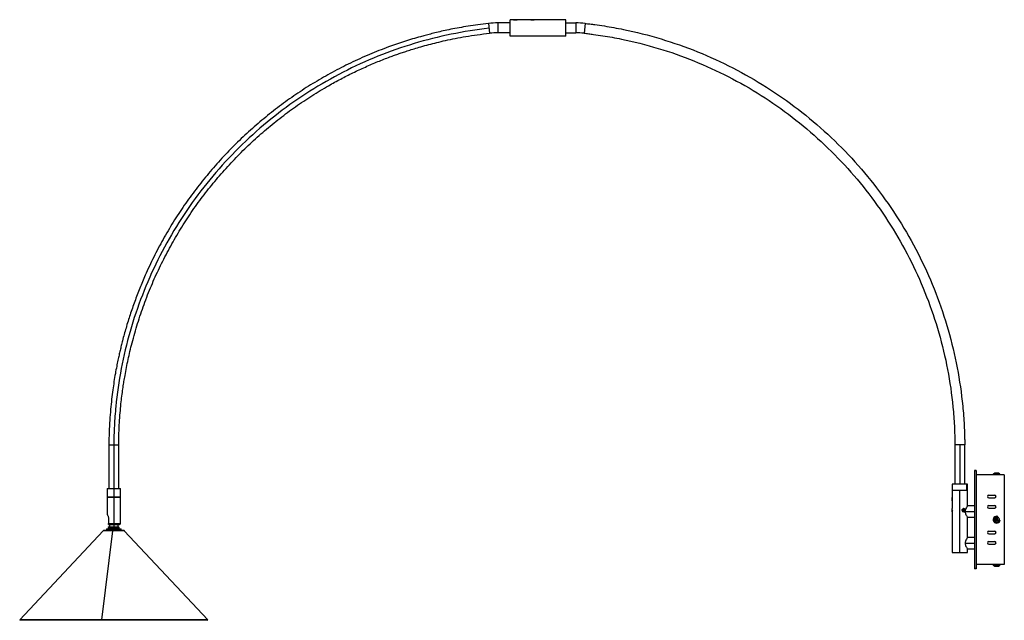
# Model space of a CAD drawing. Header units: millimetres. Extents: x -1118 to 33, y -65 to 637.
import ezdxf

# ---------------------------------------------------------------- set-up
doc = ezdxf.new("R2010")
doc.units = ezdxf.units.MM

msp = doc.modelspace()

# ---------------------------------------------------------------- linework, layer by layer
at = {"color": 7, "linetype": 'Continuous', "lineweight": 25}
for p, q in [((-479.8, 636.8), (-544.8, 636.8)), ((-544.8, 617.8), (-544.8, 636.8)), ((-537.1, 636.8), (-537, 636.8)), ((-537, 636.8), (-537, 636.8)), ((-517.1, 636.8), (-517, 636.8)), ((-517, 636.8), (-517, 636.8)), ((-479.8, 617.8), (-479.8, 636.8)), ((-570.2, 632.5), (-568.9, 621.1)), ((-559.1, 633.1), (-559.1, 621.6)), ((-544.8, 633.1), (-559.1, 633.1)), ((-479.8, 633.1), (-468.2, 633.1)), ((-468.2, 633.1), (-468.2, 621.6)), ((-457.2, 632.5), (-458.4, 621.1)), ((-544.8, 621.6), (-559.1, 621.6)), ((-479.8, 617.8), (-544.8, 617.8)), ((-479.8, 621.6), (-468.2, 621.6)), ((-1014.1, 140), (-1014.1, 89)), ((-1008.3, 140), (-1008.3, 42)), ((-1002.6, 89), (-1002.6, 140)), ((-24.8, 140), (-24.8, 94)), ((-13.3, 140), (-24.8, 140)), ((-13.3, 94), (-13.3, 140)), ((-2, 110), (-2, -5)), ((0, 110), (-2, 110)), ((0, 109.5), (-2, 109.5)), ((0, 110), (0, -5)), ((33, 105), (0, 105)), ((27.7, 106), (20.3, 106)), ((26.5, 106.8), (21.5, 106.8)), ((33, 105), (33, 0)), ((-28, 94), (-28, 78.5)), ((-10, 94), (-28, 94)), ((-11.3, 94), (-11.3, 87)), ((-10, 68.5), (-10, 94)), ((-1016.1, 89), (-1016.1, 79.1)), ((-1016.1, 89), (-1000.6, 89)), ((-1000.6, 79.1), (-1000.6, 89)), ((-28, 87), (-10, 87)), ((-19, 14), (-19, 87)), ((14.8, 81.1), (21.8, 81.1)), ((-1016.1, 79.1), (-1000.6, 79.1)), ((-1016.1, 79), (-1016.1, 58.5)), ((-1016.1, 79), (-1000.6, 79)), ((-1015.6, 79.1), (-1015.6, 79)), ((-1001, 79), (-1001, 79.1)), ((-1000.6, 48), (-1000.6, 79)), ((-28, 78.4), (-28, 65.5)), ((14.8, 78.1), (21.8, 78.1)), ((-28, 63.9), (-28, 14)), ((-27.8, 63.9), (-27.7, 63.3)), ((-16.2, 63.1), (-16.3, 63.1)), ((-16.3, 63.1), (-16.1, 63.1)), ((-15.3, 64.5), (-15.7, 63.2)), ((-15.7, 63.2), (-14.9, 62.1)), ((-14.1, 64.8), (-15.3, 64.5)), ((-15, 62.3), (-14.5, 62.4)), ((-14.9, 62.1), (-13.7, 62.4)), ((-14.1, 63.7), (-14.8, 64.6)), ((-14.5, 62.4), (-14.1, 63.7)), ((-14.5, 62.4), (-13.7, 62.4)), ((-13.3, 63.7), (-14.1, 64.8)), ((-14.1, 63.7), (-13.3, 63.7)), ((-13.7, 62.4), (-13.3, 63.7)), ((-12.8, 62), (-2, 62)), ((-2, 68.5), (-10, 68.5)), ((14.8, 69), (21.8, 69)), ((14.8, 66), (21.8, 66)), ((-1014.4, 54.4), (-1014.4, 48)), ((-1014.4, 48), (-1000.6, 48)), ((-1014.4, 47), (-1001.6, 47)), ((-1013.3, 47), (-1013.3, 44)), ((-1003.3, 44), (-1003.3, 47)), ((-10, 31.5), (-10, 55.5)), ((-10, 55.5), (-2, 55.5)), ((22, 52.8), (23.3, 52.2)), ((23.7, 53.2), (22.4, 53.7)), ((22.6, 53.1), (23.9, 52.5)), ((24, 52.6), (22.6, 53.1)), ((23.3, 52.2), (22.8, 50.9)), ((23.1, 50.2), (22.8, 49.5)), ((23.4, 51.1), (23.2, 50.7)), ((23.9, 52.5), (23.3, 52.2)), ((23.9, 52.5), (23.4, 51.1)), ((23.5, 51.1), (24, 52.5)), ((24.3, 54.5), (23.7, 53.2)), ((24, 52.6), (23.7, 53.2)), ((23.7, 50.5), (24.3, 51.9)), ((24.5, 54), (24, 52.6)), ((24, 52.5), (24.3, 51.9)), ((24, 52.5), (25.4, 51.9)), ((24.1, 52.5), (24.6, 53.9)), ((24.1, 52.5), (24.7, 52.8)), ((25.4, 52), (24.1, 52.5)), ((24.3, 51.9), (25.6, 51.3)), ((24.7, 52.8), (25.2, 54.1)), ((26, 52.3), (24.7, 52.8)), ((24.9, 54.8), (25.2, 55.5)), ((-1020.7, 39.6), (-1118.3, -64.4)), ((-1009.9, 39.6), (-1022.8, -64.4)), ((-996.8, 40), (-1019.8, 40)), ((-1016.8, 42), (-1016.8, 40)), ((-1016.8, 42), (-999.8, 42)), ((-1013.8, 44), (-1014.7, 43.5)), ((-1014.7, 43.5), (-1014.7, 42)), ((-1014.7, 43.5), (-1002, 43.5)), ((-1013.8, 44), (-1002.8, 44)), ((-1008, 42), (-1008, 40)), ((-1002, 43.5), (-1002.8, 44)), ((-1002, 42), (-1002, 43.5)), ((-999.8, 40), (-999.8, 42)), ((-898.3, -64.4), (-996, 39.6)), ((14.8, 39), (21.8, 39)), ((14.8, 36), (21.8, 36)), ((-12.8, 25), (-2, 25)), ((-2, 31.5), (-10, 31.5)), ((-2, 31.5), (-2, 18.5)), ((14.8, 27), (21.8, 27)), ((14.8, 24), (21.8, 24)), ((-28, 14), (-10, 14)), ((-10, 14), (-10, 18.5)), ((-10, 18.5), (-2, 18.5)), ((33, 0), (0, 0)), ((0, -4.5), (-2, -4.5)), ((0, -5), (-2, -5)), ((20.3, -1), (27.7, -1)), ((21.5, -1.7), (26.5, -1.7)), ((-1118.3, -64.4), (-1117.6, -65.1)), ((-898.3, -64.4), (-1118.3, -64.4)), ((-899, -65.1), (-1117.6, -65.1)), ((-1022.7, -65.1), (-1022.8, -64.4)), ((-899, -65.1), (-898.3, -64.4))]:
    msp.add_line(p, q, dxfattribs=at)
at = {"color": 8, "linetype": 'Continuous', "lineweight": 25}
for p, q in [((-1014.1, 140), (-1002.6, 140)), ((-19, 140), (-19, 94)), ((-28, 75.4), (-27.9, 75.4)), ((-28, 63.9), (-27.8, 63.9)), ((22.6, 49.1), (22.5, 48.8)), ((25.4, 56), (25.5, 56.2)), ((-996, 39.6), (-1020.7, 39.6))]:
    msp.add_line(p, q, dxfattribs=at)
at = {"color": 7, "linetype": 'Continuous', "lineweight": 25, "flags": 128}
for points in [[(22.9, 106.8), (22.8, 106.8), (22.8, 106.7), (22.7, 106.7), (22.7, 106.6), (22.6, 106.5), (22.6, 106.3), (22.6, 106.2), (22.6, 106)], [(-16.2, 63.1), (-16.2, 63.9), (-16, 64.6), (-15.5, 65.1), (-14.9, 65.4), (-14.2, 65.4), (-13.6, 65.1), (-13.1, 64.6), (-12.8, 63.9)], [(-12.8, 63.9), (-12.8, 63.1), (-13.1, 62.4), (-13.6, 61.8), (-14.2, 61.5), (-14.9, 61.5), (-15.5, 61.8), (-16, 62.4), (-16.2, 63.1)], [(22.8, -1.7), (22.8, -1.7), (22.7, -1.7), (22.6, -1.6), (22.6, -1.5), (22.5, -1.4), (22.5, -1.3), (22.5, -1.1), (22.5, -1)]]:
    msp.add_lwpolyline(points, dxfattribs=at)
at = {"color": 7, "linetype": 'Continuous', "lineweight": 25}
for centre, radius, start, end in [((-559.1, 533.1), 100, 90, 96.3349), ((-468.2, 533.1), 100, 83.6651, 90), ((-559.1, 533.1), 88.5, 90, 96.3349), ((-468.2, 533.1), 88.5, 83.6651, 90), ((20.6, 105.5), 0.589, 121.9276, 238.0724), ((21.5, 106), 0.75, 90, 180), ((23.3, 105.5), 1.04, 151.1325, 208.8675), ((26.5, 106), 0.75, 360, 90), ((27.4, 105.5), 0.589, 301.9276, 58.0724), ((14.8, 79.6), 1.5, 90, 270), ((21.8, 79.6), 1.5, 270, 90), ((14.8, 67.5), 1.5, 90, 270), ((21.8, 67.5), 1.5, 270, 90), ((-1001.6, 48), 1, 270, 0), ((24, 52.5), 4, 67.9215, 0), ((24, 52.5), 3.72, 67.9215, 247.9215), ((24, 52.5), 2.5, 67.9215, 247.9215), ((24, 52.5), 2, 143.444, 172.399), ((24, 52.5), 1.54, 156.2709, 159.572), ((24, 52.5), 3.25, 247.9215, 67.9215), ((24, 52.5), 2, 233.444, 262.399), ((24, 52.5), 1.54, 246.2709, 249.572), ((24, 52.5), 2, 53.444, 82.399), ((24, 52.5), 1.54, 66.2709, 69.572), ((24, 52.5), 1.54, 336.2709, 339.572), ((24, 52.5), 2, 323.444, 352.399), ((-1019.8, 38.8), 1.2, 90, 136.7968), ((-1009.4, 39.6), 0.548, 141.9293, 184.2285), ((-996.8, 38.8), 1.2, 43.2032, 90), ((14.8, 37.5), 1.5, 90, 270), ((21.8, 37.5), 1.5, 270, 90), ((14.8, 25.5), 1.5, 90, 270), ((21.8, 25.5), 1.5, 270, 90), ((27.4, -0.5), 0.589, 301.9276, 58.0724), ((20.6, -0.5), 0.589, 121.9276, 238.0724), ((21.5, -1), 0.75, 180, 270), ((23.1, -0.5), 0.995, 149.8399, 210.1601), ((26.5, -1), 0.75, 270, 0)]:
    msp.add_arc(centre, radius, start, end, dxfattribs=at)
for points, knots in [([(-540.8, 636.8), (-540.8, 636.8), (-540.8, 636.8), (-540.8, 636.8), (-540.7, 636.8), (-540.7, 636.8), (-540.7, 636.8), (-540.6, 636.8), (-540.5, 636.8), (-540.2, 636.7), (-539.9, 636.7), (-539.6, 636.7), (-539.3, 636.7), (-539, 636.6), (-538.9, 636.6), (-538.8, 636.6)], [0, 0, 0, 0, 0.039806, 0.08036, 0.121668, 0.163737, 0.206573, 0.250182, 0.35578, 0.499825, 0.645295, 0.74934, 0.836157, 0.919692, 1, 1, 1, 1]), ([(-537, 636.8), (-537.2, 636.8), (-537.5, 636.8), (-538.2, 636.8), (-539, 636.8), (-539.6, 636.7), (-539.9, 636.7), (-539.9, 636.7)], [0, 0, 0, 0, 0.228174, 0.462325, 0.687233, 0.919358, 1, 1, 1, 1]), ([(-538.8, 636.6), (-538.7, 636.6), (-538.6, 636.6), (-538.5, 636.6), (-538.4, 636.6), (-538.3, 636.7), (-538.1, 636.7), (-537.9, 636.7), (-537.7, 636.7), (-537.3, 636.7), (-537.1, 636.8), (-536.9, 636.8), (-536.8, 636.8), (-536.8, 636.8), (-536.8, 636.8), (-536.8, 636.8)], [0, 0, 0, 0, 0.039724, 0.080248, 0.121578, 0.163721, 0.206684, 0.250472, 0.354655, 0.500346, 0.644417, 0.750062, 0.836411, 0.919707, 1, 1, 1, 1]), ([(-520.8, 636.8), (-520.8, 636.8), (-520.8, 636.8), (-520.8, 636.8), (-520.7, 636.8), (-520.7, 636.8), (-520.7, 636.8), (-520.6, 636.8), (-520.5, 636.8), (-520.2, 636.7), (-519.9, 636.7), (-519.6, 636.7), (-519.3, 636.7), (-519, 636.6), (-518.9, 636.6), (-518.8, 636.6)], [0, 0, 0, 0, 0.039806, 0.08036, 0.121668, 0.163737, 0.206573, 0.250182, 0.35578, 0.499825, 0.645295, 0.74934, 0.836157, 0.919692, 1, 1, 1, 1]), ([(-517, 636.8), (-517.2, 636.8), (-517.5, 636.8), (-518.2, 636.8), (-519, 636.8), (-519.6, 636.7), (-519.9, 636.7), (-519.9, 636.7)], [0, 0, 0, 0, 0.228174, 0.462325, 0.687233, 0.919358, 1, 1, 1, 1]), ([(-518.8, 636.6), (-518.7, 636.6), (-518.6, 636.6), (-518.5, 636.6), (-518.4, 636.6), (-518.3, 636.7), (-518.1, 636.7), (-517.9, 636.7), (-517.7, 636.7), (-517.3, 636.7), (-517.1, 636.8), (-516.9, 636.8), (-516.8, 636.8), (-516.8, 636.8), (-516.8, 636.8), (-516.8, 636.8)], [0, 0, 0, 0, 0.039724, 0.080248, 0.121578, 0.163721, 0.206684, 0.250472, 0.354655, 0.500346, 0.644417, 0.750062, 0.836411, 0.919707, 1, 1, 1, 1]), ([(-570.2, 632.5), (-574.3, 632), (-582.2, 631.1), (-593.7, 629.4), (-604.2, 627.5), (-614, 625.7), (-622.8, 623.8), (-630.7, 622), (-637.8, 620.2), (-644, 618.6), (-654.1, 615.8), (-668.5, 611.5), (-688.4, 604.7), (-709.5, 596.3), (-731.5, 586.4), (-752.7, 575.5), (-773.3, 563.8), (-793.1, 551.2), (-812.3, 537.6), (-830.8, 523.2), (-848.6, 507.9), (-865.7, 491.9), (-882, 475), (-897.5, 457.3), (-912.2, 439), (-926, 420), (-938.9, 400.4), (-950.8, 380.2), (-961.8, 359.4), (-970.7, 340.3), (-978, 323), (-983.9, 307.6), (-989.3, 292.2), (-994, 276.8), (-997.4, 264.7), (-999.6, 256), (-1000.9, 250.4), (-1002.2, 244.7), (-1003.6, 238.5), (-1005, 231.4), (-1006.6, 223), (-1008.1, 213.8), (-1009.6, 203.8), (-1010.9, 193), (-1012.1, 181.2), (-1013.1, 168.4), (-1013.8, 154.6), (-1014, 145), (-1014.1, 140)], [0, 0, 0, 0, 0.017107, 0.03306, 0.047859, 0.061505, 0.073997, 0.085143, 0.095176, 0.104096, 0.111908, 0.138564, 0.165952, 0.199162, 0.232388, 0.265614, 0.297977, 0.33034, 0.362703, 0.395066, 0.42743, 0.459793, 0.492156, 0.524519, 0.556882, 0.589245, 0.621609, 0.653972, 0.686335, 0.718698, 0.741354, 0.764009, 0.786664, 0.809122, 0.830414, 0.838568, 0.846515, 0.854254, 0.862671, 0.872716, 0.884389, 0.89769, 0.911313, 0.926303, 0.942662, 0.960388, 0.979488, 1, 1, 1, 1]), ([(-569.5, 626.8), (-584.4, 625.1), (-599.1, 622.8), (-628.4, 616.8), (-642.9, 613.2), (-685.8, 600.3), (-713.6, 589.1), (-766.8, 561.8), (-792.1, 545.8), (-839.4, 509.4), (-861.5, 489), (-901.4, 444.6), (-919.4, 420.6), (-950.7, 369.8), (-964.1, 342.9), (-985.7, 287.2), (-994, 258.4), (-1002.4, 214.4), (-1004.5, 199.6), (-1006.7, 177.3), (-1007.3, 169.9), (-1007.8, 158.7), (-1008, 155), (-1008.2, 149.4), (-1008.2, 147.5), (-1008.3, 143.8), (-1008.3, 141.9), (-1008.3, 140)], [0, 0, 0, 0, 0.0625, 0.0625, 0.125, 0.125, 0.25, 0.25, 0.375, 0.375, 0.5, 0.5, 0.625, 0.625, 0.75, 0.75, 0.875, 0.875, 0.9375, 0.9375, 0.96875, 0.96875, 0.984375, 0.984375, 0.992188, 0.992188, 1, 1, 1, 1]), ([(-457.2, 632.5), (-456.2, 632.4), (-455.3, 632.3), (-453.4, 632.1), (-450.6, 631.7), (-444, 630.9), (-438.4, 630.1), (-427.2, 628.3), (-419.8, 627), (-397.6, 622.4), (-382.9, 618.7), (-339.5, 605.7), (-311.4, 594.3), (-257.6, 566.8), (-232, 550.5), (-184.1, 513.7), (-161.8, 493.1), (-121.4, 448.2), (-103.2, 423.9), (-71.5, 372.5), (-58, 345.3), (-36.1, 289), (-27.8, 259.8), (-19.3, 215.3), (-17.1, 200.4), (-15.3, 181.6), (-14.9, 177.8), (-14.4, 170.3), (-14.1, 166.5), (-13.7, 158.9), (-13.6, 155.2), (-13.4, 149.5), (-13.4, 147.6), (-13.3, 144.8), (-13.3, 143.9), (-13.3, 142.4), (-13.3, 142), (-13.3, 141), (-13.3, 140.5), (-13.3, 140)], [0, 0, 0, 0, 0.003906, 0.003906, 0.007812, 0.015625, 0.03125, 0.03125, 0.0625, 0.0625, 0.125, 0.125, 0.25, 0.25, 0.375, 0.375, 0.5, 0.5, 0.625, 0.625, 0.75, 0.75, 0.875, 0.875, 0.9375, 0.9375, 0.953125, 0.953125, 0.96875, 0.96875, 0.984375, 0.984375, 0.992188, 0.992188, 0.996094, 0.996094, 0.998047, 0.998047, 1, 1, 1, 1]), ([(-1002.6, 140), (-1002.5, 144.5), (-1002.4, 153.1), (-1001.8, 165.6), (-1000.9, 177), (-1000, 187.4), (-998.9, 196.7), (-997.8, 205), (-996.7, 212.3), (-994.9, 223), (-992.1, 237.6), (-987.5, 257.7), (-981.5, 279), (-974.1, 301.4), (-965.7, 323.2), (-956.3, 344.3), (-946, 364.8), (-934.8, 384.8), (-922.7, 404.3), (-909.7, 423.2), (-895.8, 441.4), (-881, 458.9), (-865.4, 475.8), (-849.1, 491.9), (-832, 507.2), (-814.3, 521.7), (-795.8, 535.3), (-776.8, 548.1), (-759.1, 558.7), (-743, 567.6), (-728.7, 574.9), (-714.2, 581.6), (-699.8, 587.8), (-688.4, 592.3), (-680.1, 595.3), (-674.8, 597.2), (-669.4, 599), (-663.5, 600.9), (-656.7, 603), (-648.8, 605.4), (-640, 607.8), (-630.4, 610.2), (-620.1, 612.7), (-608.7, 615), (-596.4, 617.3), (-583, 619.4), (-573.7, 620.5), (-568.9, 621.1)], [0, 0, 0, 0, 0.018975, 0.036556, 0.052706, 0.067416, 0.080688, 0.092522, 0.102917, 0.111879, 0.138541, 0.165933, 0.199145, 0.232372, 0.2656, 0.297965, 0.33033, 0.362694, 0.395059, 0.427424, 0.459789, 0.492154, 0.524519, 0.556883, 0.589248, 0.621613, 0.653978, 0.686343, 0.718708, 0.741364, 0.764021, 0.786677, 0.809137, 0.830433, 0.838588, 0.846537, 0.854278, 0.862694, 0.872739, 0.884412, 0.897715, 0.911341, 0.926335, 0.942698, 0.96043, 0.979531, 1, 1, 1, 1]), ([(-458.4, 621.1), (-457.5, 621), (-456.6, 620.9), (-454.8, 620.6), (-452, 620.3), (-445.6, 619.5), (-440.1, 618.7), (-429.2, 617), (-421.9, 615.7), (-400.2, 611.2), (-385.9, 607.6), (-343.5, 594.9), (-316, 583.8), (-263.5, 556.9), (-238.5, 541), (-191.7, 505), (-169.9, 484.9), (-130.4, 441), (-112.6, 417.3), (-81.7, 367.1), (-68.5, 340.5), (-47.1, 285.5), (-38.9, 257), (-30.6, 213.5), (-28.5, 198.9), (-26.7, 180.5), (-26.4, 176.8), (-25.9, 169.5), (-25.6, 165.8), (-25.2, 158.4), (-25.1, 154.8), (-24.9, 149.2), (-24.9, 147.4), (-24.8, 144.6), (-24.8, 143.7), (-24.8, 142.3), (-24.8, 141.9), (-24.8, 141), (-24.8, 140.5), (-24.8, 140)], [0, 0, 0, 0, 0.003906, 0.003906, 0.007813, 0.015625, 0.03125, 0.03125, 0.0625, 0.0625, 0.125, 0.125, 0.25, 0.25, 0.375, 0.375, 0.5, 0.5, 0.625, 0.625, 0.75, 0.75, 0.875, 0.875, 0.9375, 0.9375, 0.953125, 0.953125, 0.96875, 0.96875, 0.984375, 0.984375, 0.992188, 0.992188, 0.996094, 0.996094, 0.998047, 0.998047, 1, 1, 1, 1]), ([(-27.8, 76.5), (-27.8, 76.6), (-27.8, 76.9), (-27.8, 77.4), (-27.9, 77.9), (-28, 78.3), (-28, 78.4), (-28, 78.5), (-28, 78.5), (-28, 78.5)], [0, 0, 0, 0, 0.121708, 0.250771, 0.500157, 0.749375, 0.877969, 0.999746, 1, 1, 1, 1]), ([(-28, 77.5), (-28, 77.8), (-28, 78.1), (-28, 78.2), (-28, 78.2)], [0, 0, 0, 0, 0.715918, 1, 1, 1, 1]), ([(-28, 74.6), (-28, 74.6), (-28, 74.6), (-28, 74.5), (-28, 74.5), (-28, 74.5), (-28, 74.5), (-28, 74.5), (-28, 74.5), (-28, 74.6), (-28, 74.8), (-27.9, 75), (-27.9, 75.4), (-27.8, 75.7), (-27.8, 76), (-27.8, 76.2), (-27.8, 76.4), (-27.8, 76.5)], [0, 0, 0, 0, 0.034905, 0.069191, 0.102861, 0.135922, 0.16838, 0.200241, 0.297444, 0.400098, 0.484657, 0.599831, 0.716316, 0.799464, 0.868941, 0.93577, 1, 1, 1, 1]), ([(-27.9, 77.5), (-27.8, 77.3), (-27.8, 76.9), (-27.8, 76.1), (-27.8, 75.6), (-27.8, 75.4)], [0, 0, 0, 0, 0.279898, 0.644604, 1, 1, 1, 1]), ([(-1016.1, 58.5), (-1016, 58.4), (-1015.9, 58.3), (-1015.4, 57.4), (-1014.7, 56.1), (-1014.5, 54.9), (-1014.4, 54.4)], [0, 0, 0, 0, 0.248817, 0.498622, 0.748766, 1, 1, 1, 1]), ([(-27.8, 63.5), (-27.8, 63.6), (-27.8, 63.9), (-27.8, 64.4), (-27.9, 64.9), (-28, 65.3), (-28, 65.4), (-28, 65.5), (-28, 65.5), (-28, 65.5)], [0, 0, 0, 0, 0.121708, 0.250771, 0.500157, 0.749375, 0.877969, 0.999746, 1, 1, 1, 1]), ([(-28, 61.6), (-28, 61.6), (-28, 61.5), (-28, 61.5), (-28, 61.5), (-28, 61.6), (-27.9, 62), (-27.8, 62.6), (-27.8, 63.1), (-27.8, 63.3), (-27.8, 63.5)], [0, 0, 0, 0, 0.102446, 0.19997, 0.297455, 0.400407, 0.599786, 0.799071, 0.902488, 1, 1, 1, 1]), ([(-15.6, 65), (-15.7, 65), (-16, 64.8), (-16.2, 64.4), (-16.3, 63.9), (-16.4, 63.6), (-16.4, 63.5)], [0, 0, 0, 0, 0.11344, 0.555878, 0.784422, 1, 1, 1, 1]), ([(-16.4, 63.5), (-16.4, 63.3), (-16.3, 63.1), (-16.2, 62.6), (-15.9, 62.1), (-15.6, 61.9), (-15.6, 61.9)], [0, 0, 0, 0, 0.20417, 0.420638, 0.839474, 1, 1, 1, 1]), ([(-16.2, 63.1), (-16.2, 63.3), (-16.3, 63.9), (-16, 64.6), (-15.6, 65.2), (-15, 65.5), (-14.7, 65.4), (-14.6, 65.4)], [0, 0, 0, 0, 0.220396, 0.446565, 0.663807, 0.888019, 1, 1, 1, 1]), ([(-12.9, 63.5), (-12.9, 63.6), (-12.9, 63.9), (-13, 64.4), (-13.3, 64.9), (-13.8, 65.3), (-14.2, 65.4), (-14.5, 65.5), (-14.7, 65.5), (-14.8, 65.4)], [0, 0, 0, 0, 0.111114, 0.228944, 0.456623, 0.68415, 0.801551, 0.912729, 1, 1, 1, 1]), ([(-14.5, 61.5), (-14.4, 61.5), (-14.2, 61.5), (-13.8, 61.6), (-13.3, 62), (-13, 62.6), (-12.9, 63.1), (-12.9, 63.3), (-12.9, 63.5)], [0, 0, 0, 0, 0.121621, 0.25034, 0.49962, 0.748782, 0.878083, 1, 1, 1, 1]), ([(-10, 68.5), (-10, 68.5), (-10.1, 68.4), (-10.5, 67.9), (-11.3, 66.7), (-12.2, 65), (-12.7, 63.3), (-12.8, 62.5), (-12.8, 62)], [0, 0, 0, 0, 0.123941, 0.249448, 0.499526, 0.749374, 0.874612, 1, 1, 1, 1]), ([(-12.8, 62), (-12.8, 61.6), (-12.7, 60.7), (-12.2, 59), (-11.3, 57.3), (-10.5, 56.1), (-10.1, 55.6), (-10, 55.5), (-10, 55.5), (-10, 55.5)], [0, 0, 0, 0, 0.125376, 0.250836, 0.500082, 0.74912, 0.874352, 0.998982, 1, 1, 1, 1]), ([(-1014.4, 47), (-1014.4, 47), (-1014.4, 47), (-1014.4, 47), (-1014.4, 47), (-1014.4, 47), (-1014.4, 47.1), (-1014.4, 47.2), (-1014.4, 47.3), (-1014.4, 47.6), (-1014.4, 47.7), (-1014.4, 47.8), (-1014.4, 47.9), (-1014.4, 48)], [0, 0, 0, 0, 0.094564, 0.184177, 0.269084, 0.349572, 0.425979, 0.4987, 0.748629, 0.812958, 0.874015, 0.937796, 1, 1, 1, 1]), ([(22.6, 53.1), (22.5, 53), (22.4, 53), (22.3, 52.9), (22.2, 52.9), (22.1, 52.8), (22, 52.8)], [0, 0, 0, 0, 0.229873, 0.473138, 0.729837, 1, 1, 1, 1]), ([(22.6, 53.1), (22.6, 53.2), (22.5, 53.3), (22.5, 53.4), (22.4, 53.6), (22.4, 53.7), (22.4, 53.7)], [0, 0, 0, 0, 0.225084, 0.4667702, 0.7250742, 1, 1, 1, 1]), ([(23.4, 51.1), (23.3, 51.1), (23.2, 51.1), (23.1, 51), (23, 51), (22.9, 50.9), (22.8, 50.9)], [0, 0, 0, 0, 0.225084, 0.46677, 0.725074, 1, 1, 1, 1]), ([(23.5, 51.1), (23.5, 51), (23.5, 50.9), (23.6, 50.8), (23.7, 50.7), (23.7, 50.6), (23.7, 50.5)], [0, 0, 0, 0, 0.229873, 0.473138, 0.729837, 1, 1, 1, 1]), ([(24.5, 54), (24.5, 54), (24.5, 54.1), (24.4, 54.2), (24.3, 54.4), (24.3, 54.5), (24.3, 54.5)], [0, 0, 0, 0, 0.229873, 0.473138, 0.729837, 1, 1, 1, 1]), ([(24.6, 53.9), (24.7, 54), (24.8, 54), (24.9, 54), (25, 54.1), (25.1, 54.1), (25.2, 54.1)], [0, 0, 0, 0, 0.225084, 0.46677, 0.725074, 1, 1, 1, 1]), ([(25.4, 52), (25.5, 52), (25.6, 52), (25.7, 52.1), (25.8, 52.2), (25.9, 52.2), (26, 52.3)], [0, 0, 0, 0, 0.2298727, 0.4731385, 0.7298365, 1, 1, 1, 1]), ([(25.4, 51.9), (25.4, 51.9), (25.5, 51.8), (25.5, 51.6), (25.6, 51.5), (25.6, 51.4), (25.6, 51.3)], [0, 0, 0, 0, 0.225084, 0.46677, 0.725074, 1, 1, 1, 1]), ([(-10, 31.5), (-10, 31.5), (-10.1, 31.4), (-10.5, 30.9), (-11.3, 29.7), (-12.2, 28), (-12.7, 26.3), (-12.8, 25.5), (-12.8, 25)], [0, 0, 0, 0, 0.123941, 0.249448, 0.499526, 0.749374, 0.874612, 1, 1, 1, 1]), ([(-12.8, 25), (-12.8, 24.6), (-12.7, 23.7), (-12.2, 22), (-11.3, 20.3), (-10.5, 19.1), (-10.1, 18.6), (-10, 18.5), (-10, 18.5), (-10, 18.5)], [0, 0, 0, 0, 0.125376, 0.250836, 0.500082, 0.74912, 0.874352, 0.998982, 1, 1, 1, 1])]:
    msp.add_open_spline(points, degree=3, knots=knots, dxfattribs=at)

doc.saveas('drawing.dxf')
